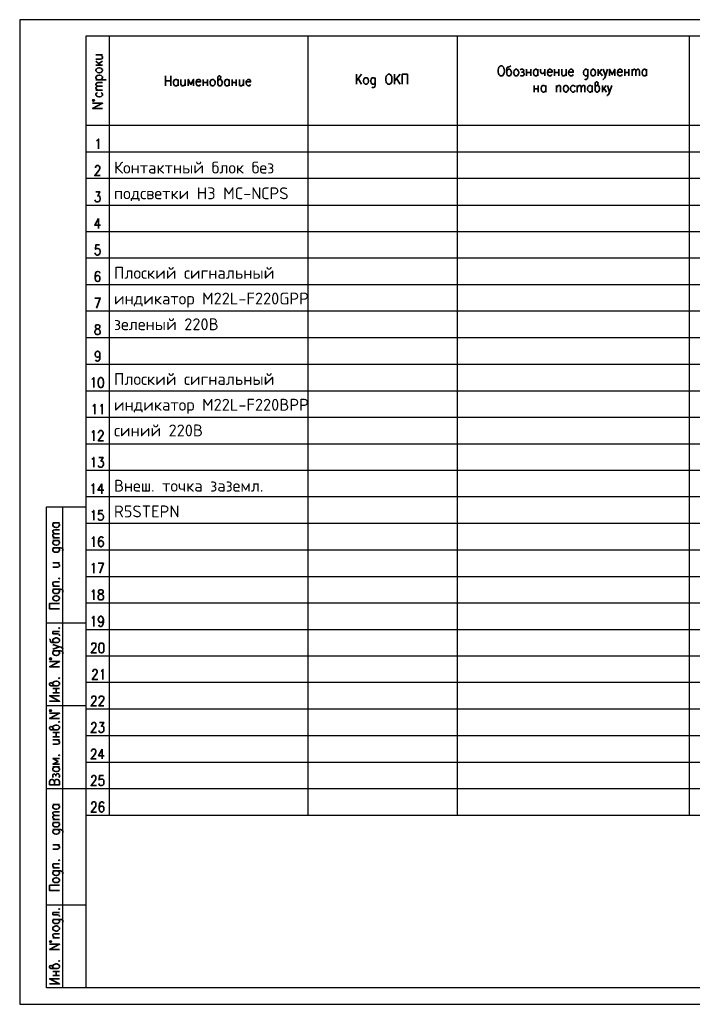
# Model space of a CAD drawing. Header units: millimetres. Extents: x -2 to 2563, y -5 to 295.
# Tile 12 of 13: x 2139 to 2344, y -5 to 295. Entities that reach past the tile are written whole.
import ezdxf

# ---------------------------------------------------------------- set-up
doc = ezdxf.new("R2010")
doc.units = ezdxf.units.MM
doc.layers.add('Cont', color=6, linetype='Continuous')
doc.styles.add('Isocpeur', font='isocpeur.ttf')

msp = doc.modelspace()

# ---------------------------------------------------------------- linework, layer by layer
at = {"color": 7, "linetype": 'Continuous', "lineweight": 25}
for p, q in [((2139.32, 295.21), (2139.32, -4.57)), ((2563.35, 295.21), (2139.32, 295.21)), ((2558.37, 254.84), (2159.5, 254.84)), ((2558.37, 246.81), (2159.5, 246.81)), ((2558.37, 238.68), (2159.5, 238.68)), ((2558.37, 230.64), (2159.5, 230.64)), ((2558.37, 222.6), (2159.5, 222.6)), ((2558.37, 214.48), (2159.5, 214.48)), ((2558.37, 206.44), (2159.5, 206.44)), ((2558.37, 198.31), (2159.5, 198.31)), ((2558.37, 190.27), (2159.5, 190.27)), ((2558.37, 182.15), (2159.5, 182.15)), ((2558.37, 174.11), (2159.5, 174.11)), ((2558.37, 165.98), (2159.5, 165.98)), ((2558.37, 157.94), (2159.5, 157.94)), ((2558.37, 149.91), (2159.5, 149.91)), ((2558.37, 141.78), (2159.5, 141.78)), ((2558.37, 133.74), (2159.5, 133.74)), ((2558.37, 125.62), (2159.5, 125.62)), ((2558.37, 117.58), (2159.5, 117.58)), ((2558.37, 109.45), (2159.5, 109.45)), ((2558.37, 101.41), (2159.5, 101.41)), ((2558.37, 93.37), (2159.5, 93.37)), ((2558.37, 85.25), (2159.5, 85.25)), ((2558.37, 77.21), (2159.5, 77.21)), ((2558.37, 69.08), (2159.5, 69.08)), ((2558.37, 61.04), (2159.5, 61.04)), ((2139.32, -4.57), (2563.35, -4.57))]:
    msp.add_line(p, q, dxfattribs=at)
at = {"color": 7, "linetype": 'Continuous', "lineweight": 35}
for p, q in [((2162.56, 284.47), (2164.57, 284.47)), ((2162.56, 282.54), (2163.96, 281.32)), ((2163.43, 281.84), (2164.57, 282.63)), ((2162.56, 281.32), (2164.57, 281.32)), ((2293.71, 280.1), (2293.71, 278.09)), ((2293.71, 279.14), (2295.02, 279.14)), ((2295.02, 280.1), (2295.02, 278.09)), ((2297.2, 280.1), (2297.2, 278.09)), ((2299.3, 280.1), (2299.3, 278.09)), ((2302.27, 280.1), (2302.27, 278.09)), ((2302.27, 279.14), (2303.58, 279.14)), ((2303.58, 280.1), (2303.58, 278.09)), ((2305.77, 280.1), (2305.77, 278.09)), ((2315.55, 280.1), (2315.55, 278.09)), ((2316.69, 280.1), (2315.55, 278.7)), ((2315.99, 279.22), (2316.86, 278.09)), ((2323.68, 280.1), (2323.68, 278.09)), ((2323.68, 279.14), (2324.9, 279.14)), ((2324.9, 280.1), (2324.9, 278.09)), ((2325.86, 280.1), (2325.86, 278.09)), ((2330.32, 280.1), (2330.32, 278.09)), ((2162.56, 276.95), (2165.62, 276.95)), ((2183.7, 278.09), (2183.7, 275.03)), ((2183.7, 276.6), (2185.36, 276.6)), ((2185.36, 275.03), (2185.36, 278.09)), ((2187.55, 277.04), (2187.55, 275.03)), ((2189.73, 277.04), (2189.73, 275.03)), ((2195.24, 277.04), (2195.24, 275.03)), ((2195.24, 276.08), (2196.55, 276.08)), ((2196.55, 277.04), (2196.55, 275.03)), ((2203.1, 277.04), (2203.1, 275.03)), ((2204.06, 277.04), (2204.06, 275.03)), ((2204.06, 276.08), (2205.28, 276.08)), ((2205.28, 277.04), (2205.28, 275.03)), ((2207.47, 277.04), (2207.47, 275.03)), ((2243.47, 278.61), (2241.89, 276.6)), ((2241.89, 278.61), (2241.89, 275.55)), ((2243.47, 275.55), (2242.42, 277.3)), ((2255.18, 278.61), (2253.52, 276.6)), ((2253.52, 278.61), (2253.52, 275.55)), ((2255.18, 275.55), (2254.13, 277.3)), ((2162.56, 273.72), (2164.57, 273.72)), ((2296.07, 275.2), (2296.07, 273.19)), ((2296.07, 274.15), (2297.29, 274.15)), ((2297.29, 275.2), (2297.29, 273.19)), ((2299.56, 275.2), (2299.56, 273.19)), ((2302.88, 275.2), (2302.88, 273.19)), ((2309.17, 275.2), (2309.17, 273.19)), ((2313.72, 275.2), (2313.72, 273.19)), ((2316.86, 275.2), (2316.86, 273.19)), ((2318, 275.2), (2316.86, 273.72)), ((2317.3, 274.33), (2318.09, 273.19)), ((2163.34, 234.66), (2163.34, 231.6)), ((2164.31, 153.93), (2164.31, 150.87)), ((2149.45, 142.04), (2151.46, 142.04)), ((2149.45, 137.5), (2151.46, 137.5)), ((2149.45, 136.63), (2151.46, 136.63)), ((2149.45, 129.81), (2151.46, 129.81)), ((2149.45, 122.73), (2151.46, 122.73)), ((2149.45, 108.93), (2151.46, 108.93)), ((2149.45, 91.54), (2151.46, 91.54)), ((2149.45, 90.23), (2151.46, 90.23)), ((2150.41, 90.23), (2150.41, 91.54)), ((2149.45, 78.17), (2151.46, 78.17)), ((2150.41, 76.86), (2150.41, 78.17)), ((2149.45, 76.86), (2151.46, 76.86)), ((2149.45, 75.99), (2151.46, 75.99)), ((2164.48, 73.1), (2164.48, 70.13)), ((2149.45, 67.69), (2151.46, 67.69)), ((2149.45, 56.24), (2151.46, 56.24)), ((2149.45, 51.7), (2151.46, 51.7)), ((2149.45, 50.82), (2151.46, 50.82)), ((2149.45, 44.01), (2151.46, 44.01)), ((2149.45, 36.93), (2151.46, 36.93)), ((2149.45, 23.39), (2151.46, 23.39)), ((2149.45, 15.7), (2151.46, 15.7)), ((2149.45, 5.39), (2151.46, 5.39)), ((2149.45, 4.16), (2151.46, 4.16)), ((2150.41, 4.16), (2150.41, 5.39))]:
    msp.add_line(p, q, dxfattribs=at)
for points in [[(2162.56, 283.24), (2163.96, 283.24), (2164.39, 283.33), (2164.57, 283.59), (2164.57, 283.94), (2164.39, 284.12), (2163.96, 284.47)], [(2288.9, 281.15), (2288.64, 280.97), (2288.12, 280.8), (2287.85, 280.71), (2287.77, 280.36), (2287.77, 278.7), (2287.85, 278.35), (2287.94, 278.26), (2288.2, 278.09), (2288.55, 278.09), (2288.82, 278.26), (2288.99, 278.52), (2289.17, 278.96), (2289.17, 279.22), (2288.99, 279.66), (2288.9, 279.83), (2288.82, 279.92), (2288.55, 280.1), (2288.2, 280.1), (2287.94, 279.92), (2287.77, 279.66)], [(2291.79, 279.92), (2292.14, 280.1), (2292.49, 280.1), (2292.84, 279.92), (2292.92, 279.66), (2292.84, 279.4), (2292.57, 279.22), (2292.22, 279.22)], [(2292.57, 279.22), (2292.84, 279.14), (2292.92, 278.96), (2293.1, 278.7), (2292.92, 278.35), (2292.84, 278.26), (2292.57, 278.09), (2292.14, 278.09), (2291.79, 278.26)], [(2297.2, 278.52), (2296.94, 278.26), (2296.77, 278.09), (2296.42, 278.09), (2296.16, 278.26), (2296.07, 278.35), (2295.98, 278.52), (2295.81, 278.96), (2295.81, 279.22), (2295.98, 279.66), (2296.16, 279.92), (2296.42, 280.1), (2296.77, 280.1), (2296.94, 279.92), (2297.2, 279.66)], [(2297.99, 280.1), (2297.99, 279.4), (2298.17, 278.96), (2298.34, 278.79), (2298.69, 278.79), (2298.95, 278.96), (2299.3, 279.4)], [(2300.09, 279.22), (2301.49, 279.22), (2301.49, 279.57), (2301.4, 279.83), (2301.22, 279.92), (2301.05, 280.1), (2300.7, 280.1), (2300.44, 279.92), (2300.17, 279.66), (2300.09, 279.22), (2300.09, 278.96), (2300.17, 278.52), (2300.44, 278.26), (2300.7, 278.09), (2301.05, 278.09), (2301.22, 278.26), (2301.49, 278.52)], [(2304.46, 280.1), (2304.46, 278.7), (2304.63, 278.26), (2304.81, 278.09), (2305.16, 278.09), (2305.42, 278.26), (2305.77, 278.7)], [(2306.55, 279.22), (2307.95, 279.22), (2307.95, 279.57), (2307.86, 279.83), (2307.69, 279.92), (2307.51, 280.1), (2307.16, 280.1), (2306.9, 279.92), (2306.64, 279.66), (2306.55, 279.22), (2306.55, 278.96), (2306.64, 278.52), (2306.9, 278.26), (2307.16, 278.09), (2307.51, 278.09), (2307.69, 278.26), (2307.95, 278.52)], [(2312.41, 279.66), (2312.32, 279.83), (2312.23, 279.92), (2311.97, 280.1), (2311.62, 280.1), (2311.45, 279.92), (2311.18, 279.66), (2311.1, 279.22), (2311.1, 278.96), (2311.18, 278.52), (2311.45, 278.26), (2311.62, 278.09), (2311.97, 278.09), (2312.23, 278.26), (2312.41, 278.52)], [(2312.41, 280.1), (2312.41, 277.82), (2312.32, 277.39), (2312.23, 277.21), (2311.97, 277.04), (2311.62, 277.04), (2311.45, 277.21)], [(2317.04, 280.1), (2317.74, 278.09), (2318.44, 280.1)], [(2320.62, 278.09), (2320.62, 280.1), (2319.83, 278.52), (2319.05, 280.1), (2319.05, 278.09)], [(2321.41, 279.22), (2322.81, 279.22), (2322.81, 279.57), (2322.72, 279.83), (2322.63, 279.92), (2322.37, 280.1), (2322.02, 280.1), (2321.76, 279.92), (2321.58, 279.66), (2321.41, 279.22), (2321.41, 278.96), (2321.58, 278.52), (2321.76, 278.26), (2322.02, 278.09), (2322.37, 278.09), (2322.63, 278.26), (2322.81, 278.52)], [(2325.86, 279.57), (2326.21, 279.92), (2326.39, 280.1), (2326.65, 280.1), (2326.91, 279.92), (2327, 279.57), (2327, 278.09)], [(2327, 279.57), (2327.35, 279.92), (2327.52, 280.1), (2327.79, 280.1), (2328.05, 279.92), (2328.14, 279.57), (2328.14, 278.09)], [(2330.32, 278.52), (2330.06, 278.26), (2329.88, 278.09), (2329.53, 278.09), (2329.27, 278.26), (2329.18, 278.35), (2329.1, 278.52), (2328.92, 278.96), (2328.92, 279.22), (2329.1, 279.66), (2329.27, 279.92), (2329.53, 280.1), (2329.88, 280.1), (2330.06, 279.92), (2330.32, 279.66)], [(2162.99, 276.95), (2162.73, 277.21), (2162.56, 277.48), (2162.56, 277.82), (2162.73, 278), (2162.99, 278.26), (2163.43, 278.35), (2163.69, 278.35), (2164.13, 278.26), (2164.39, 278), (2164.57, 277.82), (2164.57, 277.48), (2164.39, 277.21), (2164.13, 276.95)], [(2163.17, 274.94), (2162.73, 275.2), (2162.56, 275.47), (2162.56, 275.73), (2162.73, 275.9), (2163.17, 276.08), (2164.57, 276.08)], [(2187.55, 275.47), (2187.28, 275.2), (2187.11, 275.03), (2186.76, 275.03), (2186.5, 275.2), (2186.41, 275.38), (2186.24, 275.47), (2186.15, 275.9), (2186.15, 276.25), (2186.24, 276.6), (2186.5, 276.95), (2186.76, 277.04), (2187.11, 277.04), (2187.28, 276.95), (2187.55, 276.6)], [(2188.42, 277.04), (2188.42, 275.64), (2188.6, 275.2), (2188.77, 275.03), (2189.12, 275.03), (2189.38, 275.2), (2189.73, 275.64)], [(2192.27, 275.03), (2192.27, 277.04), (2191.48, 275.47), (2190.69, 277.04), (2190.69, 275.03)], [(2193.05, 276.25), (2194.45, 276.25), (2194.45, 276.51), (2194.36, 276.78), (2194.19, 276.95), (2194.01, 277.04), (2193.66, 277.04), (2193.4, 276.95), (2193.23, 276.6), (2193.05, 276.25), (2193.05, 275.9), (2193.23, 275.47), (2193.4, 275.2), (2193.66, 275.03), (2194.01, 275.03), (2194.19, 275.2), (2194.45, 275.47)], [(2199.69, 276.6), (2199.87, 276.95), (2200.13, 277.04), (2200.48, 277.39), (2200.57, 277.65), (2200.48, 277.91), (2200.3, 278.09), (2199.95, 278.09), (2199.78, 277.91), (2199.69, 277.82), (2199.69, 275.64), (2199.78, 275.38), (2199.87, 275.2), (2200.13, 275.03), (2200.48, 275.03), (2200.65, 275.2), (2200.92, 275.47), (2201, 275.9), (2201, 276.25), (2200.92, 276.6), (2200.65, 276.95), (2200.48, 277.04), (2200.13, 277.04)], [(2203.1, 275.47), (2202.93, 275.2), (2202.66, 275.03), (2202.31, 275.03), (2202.05, 275.2), (2201.96, 275.38), (2201.88, 275.47), (2201.7, 275.9), (2201.7, 276.25), (2201.88, 276.6), (2202.05, 276.95), (2202.31, 277.04), (2202.66, 277.04), (2202.93, 276.95), (2203.1, 276.6)], [(2206.25, 277.04), (2206.25, 275.64), (2206.33, 275.2), (2206.6, 275.03), (2206.94, 275.03), (2207.12, 275.2), (2207.47, 275.64)], [(2208.34, 276.25), (2209.65, 276.25), (2209.65, 276.51), (2209.57, 276.78), (2209.48, 276.95), (2209.22, 277.04), (2208.87, 277.04), (2208.69, 276.95), (2208.43, 276.6), (2208.34, 276.25), (2208.34, 275.9), (2208.43, 275.47), (2208.69, 275.2), (2208.87, 275.03), (2209.22, 275.03), (2209.48, 275.2), (2209.65, 275.47)], [(2247.66, 277.13), (2247.49, 277.3), (2247.4, 277.48), (2247.14, 277.56), (2246.79, 277.56), (2246.61, 277.48), (2246.35, 277.13), (2246.26, 276.69), (2246.26, 276.43), (2246.35, 275.99), (2246.61, 275.73), (2246.79, 275.55), (2247.14, 275.55), (2247.4, 275.73), (2247.66, 275.99)], [(2247.66, 277.56), (2247.66, 275.29), (2247.49, 274.85), (2247.4, 274.68), (2247.14, 274.59), (2246.79, 274.59), (2246.61, 274.68)], [(2255.88, 275.55), (2255.88, 278.61), (2257.45, 278.61), (2257.45, 275.55)], [(2314.68, 274.77), (2314.85, 275.03), (2315.12, 275.2), (2315.47, 275.47), (2315.55, 275.82), (2315.47, 276.08), (2315.29, 276.25), (2314.94, 276.25), (2314.77, 276.08), (2314.68, 275.9), (2314.68, 273.72), (2314.77, 273.46), (2314.85, 273.37), (2315.12, 273.19), (2315.47, 273.19), (2315.64, 273.37), (2315.9, 273.63), (2315.99, 274.07), (2315.99, 274.33), (2315.9, 274.77), (2315.64, 275.03), (2315.47, 275.2), (2315.12, 275.2)], [(2317.74, 278.09), (2317.56, 277.48), (2317.3, 277.21), (2317.04, 277.04), (2316.95, 277.04)], [(2163.17, 273.72), (2162.73, 274.07), (2162.56, 274.33), (2162.56, 274.59), (2162.73, 274.77), (2163.17, 274.94), (2164.57, 274.94)], [(2162.99, 273.02), (2162.73, 272.84), (2162.56, 272.58), (2162.56, 272.23), (2162.73, 272.06), (2162.99, 271.8), (2163.43, 271.71), (2163.69, 271.71), (2164.13, 271.8), (2164.39, 272.06), (2164.57, 272.23), (2164.57, 272.58), (2164.39, 272.84), (2164.13, 273.02)], [(2299.56, 273.63), (2299.3, 273.37), (2299.04, 273.19), (2298.69, 273.19), (2298.51, 273.37), (2298.34, 273.46), (2298.25, 273.63), (2298.17, 274.07), (2298.17, 274.33), (2298.25, 274.77), (2298.51, 275.03), (2298.69, 275.2), (2299.04, 275.2), (2299.3, 275.03), (2299.56, 274.77)], [(2302.88, 274.59), (2303.23, 275.03), (2303.41, 275.2), (2303.76, 275.2), (2304.02, 275.03), (2304.11, 274.77), (2304.11, 273.19)], [(2308.56, 274.77), (2308.3, 275.03), (2308.04, 275.2), (2307.69, 275.2), (2307.51, 275.03), (2307.25, 274.77), (2307.16, 274.33), (2307.16, 274.07), (2307.25, 273.63), (2307.51, 273.37), (2307.69, 273.19), (2308.04, 273.19), (2308.3, 273.37), (2308.56, 273.63)], [(2309.17, 274.59), (2309.52, 275.03), (2309.79, 275.2), (2310.05, 275.2), (2310.22, 275.03), (2310.4, 274.59), (2310.4, 273.19)], [(2310.4, 274.59), (2310.75, 275.03), (2310.92, 275.2), (2311.18, 275.2), (2311.45, 275.03), (2311.53, 274.59), (2311.53, 273.19)], [(2313.72, 273.63), (2313.46, 273.37), (2313.28, 273.19), (2312.93, 273.19), (2312.67, 273.37), (2312.58, 273.46), (2312.41, 273.63), (2312.32, 274.07), (2312.32, 274.33), (2312.41, 274.77), (2312.67, 275.03), (2312.93, 275.2), (2313.28, 275.2), (2313.46, 275.03), (2313.72, 274.77)], [(2319.05, 273.19), (2318.79, 272.58), (2318.52, 272.32), (2318.35, 272.15), (2318.17, 272.15)], [(2318.35, 275.2), (2319.05, 273.19), (2319.75, 275.2)], [(2164.57, 268.21), (2161.51, 268.21), (2164.57, 269.79), (2161.51, 269.79)], [(2162.73, 258.34), (2162.99, 258.51), (2163.34, 258.86), (2163.34, 255.89)], [(2162.38, 250.13), (2162.38, 250.21), (2162.47, 250.56), (2162.56, 250.65), (2162.82, 250.83), (2163.26, 250.83), (2163.52, 250.65), (2163.61, 250.56), (2163.78, 250.21), (2163.78, 249.95), (2163.61, 249.69), (2163.43, 249.25), (2162.21, 247.77), (2163.87, 247.77)], [(2162.47, 242.79), (2163.78, 242.79), (2163.08, 241.56), (2163.43, 241.56), (2163.61, 241.48), (2163.78, 241.3), (2163.87, 240.86), (2163.87, 240.6), (2163.78, 240.17), (2163.52, 239.9), (2163.17, 239.73), (2162.82, 239.73), (2162.47, 239.9), (2162.38, 239.99), (2162.21, 240.34)], [(2163.34, 234.66), (2162.21, 232.65), (2163.96, 232.65)], [(2163.61, 226.62), (2162.47, 226.62), (2162.38, 225.31), (2162.47, 225.49), (2162.82, 225.57), (2163.17, 225.57), (2163.52, 225.49), (2163.78, 225.14), (2163.87, 224.7), (2163.87, 224.44), (2163.78, 224), (2163.52, 223.74), (2163.17, 223.56), (2162.82, 223.56), (2162.47, 223.74), (2162.38, 223.83), (2162.21, 224.18)], [(2163.69, 218.06), (2163.61, 218.41), (2163.26, 218.5), (2162.99, 218.5), (2162.64, 218.41), (2162.38, 217.97), (2162.3, 217.19), (2162.3, 216.49), (2162.38, 215.96), (2162.64, 215.61), (2162.99, 215.53), (2163.08, 215.53), (2163.43, 215.61), (2163.69, 215.96), (2163.78, 216.4), (2163.78, 216.49), (2163.69, 216.92), (2163.43, 217.19), (2163.08, 217.36), (2162.99, 217.36), (2162.64, 217.19), (2162.38, 216.92), (2162.3, 216.49)], [(2162.73, 207.4), (2163.87, 210.46), (2162.21, 210.46)], [(2163.78, 193.24), (2163.69, 192.81), (2163.43, 192.55), (2163.08, 192.46), (2162.99, 192.46), (2162.64, 192.55), (2162.38, 192.81), (2162.3, 193.24), (2162.3, 193.42), (2162.38, 193.86), (2162.64, 194.12), (2162.99, 194.29), (2163.08, 194.29), (2163.43, 194.12), (2163.69, 193.86), (2163.78, 193.24), (2163.78, 192.55), (2163.69, 191.85), (2163.43, 191.41), (2163.08, 191.24), (2162.91, 191.24), (2162.56, 191.41), (2162.38, 191.67)], [(2161.25, 185.64), (2161.51, 185.82), (2161.86, 186.25), (2161.86, 183.2)], [(2161.6, 177.6), (2161.86, 177.69), (2162.21, 178.13), (2162.21, 175.07)], [(2163.96, 177.6), (2164.13, 177.69), (2164.48, 178.13), (2164.48, 175.07)], [(2161.25, 169.48), (2161.51, 169.65), (2161.86, 170.09), (2161.86, 167.03)], [(2163.34, 169.3), (2163.34, 169.48), (2163.43, 169.74), (2163.61, 169.92), (2163.78, 170.09), (2164.31, 170.09), (2164.48, 169.92), (2164.65, 169.74), (2164.74, 169.48), (2164.74, 169.22), (2164.65, 168.87), (2164.39, 168.52), (2163.26, 167.03), (2164.83, 167.03)], [(2161.25, 161.44), (2161.51, 161.53), (2161.86, 161.96), (2161.86, 158.99)], [(2163.43, 161.96), (2164.74, 161.96), (2164.04, 160.83), (2164.39, 160.83), (2164.65, 160.65), (2164.74, 160.57), (2164.83, 160.13), (2164.83, 159.78), (2164.74, 159.43), (2164.48, 159.08), (2164.13, 158.99), (2163.78, 158.99), (2163.43, 159.08), (2163.34, 159.26), (2163.26, 159.52)], [(2161.25, 153.31), (2161.42, 153.49), (2161.77, 153.93), (2161.77, 150.87)], [(2164.31, 153.93), (2163.17, 151.92), (2164.92, 151.92)], [(2161.25, 145.28), (2161.51, 145.36), (2161.86, 145.8), (2161.86, 142.83)], [(2164.65, 145.8), (2163.43, 145.8), (2163.34, 144.58), (2163.43, 144.66), (2163.78, 144.84), (2164.13, 144.84), (2164.48, 144.66), (2164.74, 144.4), (2164.83, 143.96), (2164.83, 143.7), (2164.74, 143.27), (2164.48, 142.92), (2164.13, 142.83), (2163.78, 142.83), (2163.43, 142.92), (2163.34, 143.09), (2163.26, 143.35)], [(2151.02, 142.04), (2151.29, 141.78), (2151.46, 141.61), (2151.46, 141.26), (2151.29, 140.99), (2151.2, 140.91), (2151.02, 140.73), (2150.59, 140.64), (2150.32, 140.64), (2149.89, 140.73), (2149.54, 140.99), (2149.45, 141.26), (2149.45, 141.61), (2149.54, 141.78), (2149.89, 142.04)], [(2149.98, 138.72), (2149.54, 139.07), (2149.45, 139.25), (2149.45, 139.51), (2149.54, 139.77), (2149.98, 139.86), (2151.46, 139.86)], [(2149.98, 137.5), (2149.54, 137.85), (2149.45, 138.11), (2149.45, 138.37), (2149.54, 138.55), (2149.98, 138.72), (2151.46, 138.72)], [(2151.02, 136.63), (2151.29, 136.36), (2151.46, 136.19), (2151.46, 135.84), (2151.29, 135.58), (2151.2, 135.49), (2151.02, 135.31), (2150.59, 135.23), (2150.32, 135.23), (2149.89, 135.31), (2149.54, 135.58), (2149.45, 135.84), (2149.45, 136.19), (2149.54, 136.36), (2149.89, 136.63)], [(2161.25, 137.15), (2161.51, 137.32), (2161.86, 137.76), (2161.86, 134.7)], [(2164.74, 137.32), (2164.65, 137.59), (2164.31, 137.76), (2164.04, 137.76), (2163.69, 137.59), (2163.43, 137.15), (2163.34, 136.45), (2163.34, 135.75), (2163.43, 135.14), (2163.69, 134.88), (2164.04, 134.7), (2164.13, 134.7), (2164.48, 134.88), (2164.74, 135.14), (2164.83, 135.58), (2164.83, 135.75), (2164.74, 136.19), (2164.48, 136.45), (2164.13, 136.63), (2164.04, 136.63), (2163.69, 136.45), (2163.43, 136.19), (2163.34, 135.75)], [(2149.89, 134.44), (2149.71, 134.27), (2149.54, 134.18), (2149.45, 134), (2149.45, 133.65), (2149.54, 133.39), (2149.89, 133.13), (2150.32, 133.04), (2150.59, 133.04), (2151.02, 133.13), (2151.29, 133.39), (2151.46, 133.65), (2151.46, 134), (2151.29, 134.18), (2151.02, 134.44)], [(2149.45, 134.44), (2151.72, 134.44), (2152.16, 134.27), (2152.33, 134.18), (2152.42, 134), (2152.42, 133.65), (2152.33, 133.39)], [(2149.45, 128.5), (2150.85, 128.5), (2151.29, 128.67), (2151.46, 128.85), (2151.46, 129.2), (2151.29, 129.46), (2150.85, 129.81)], [(2161.25, 129.11), (2161.51, 129.29), (2161.86, 129.72), (2161.86, 126.66)], [(2163.69, 126.66), (2164.83, 129.72), (2163.26, 129.72)], [(2149.98, 122.73), (2149.54, 123.08), (2149.45, 123.34), (2149.45, 123.69), (2149.54, 123.96), (2149.89, 124.04), (2151.46, 124.04)], [(2149.89, 121.86), (2149.71, 121.77), (2149.54, 121.6), (2149.45, 121.42), (2149.45, 121.07), (2149.54, 120.81), (2149.89, 120.55), (2150.32, 120.46), (2150.59, 120.46), (2151.02, 120.55), (2151.29, 120.81), (2151.46, 121.07), (2151.46, 121.42), (2151.29, 121.6), (2151.02, 121.86)], [(2149.45, 121.86), (2151.72, 121.86), (2152.16, 121.77), (2152.33, 121.6), (2152.42, 121.42), (2152.42, 121.07), (2152.33, 120.81)], [(2161.25, 120.98), (2161.51, 121.16), (2161.86, 121.6), (2161.86, 118.54)], [(2151.46, 115.83), (2148.4, 115.83), (2148.4, 117.49), (2151.46, 117.49)], [(2161.33, 112.95), (2161.6, 113.12), (2161.95, 113.56), (2161.95, 110.5)], [(2164.83, 112.51), (2164.65, 112.07), (2164.48, 111.81), (2164.13, 111.64), (2163.96, 111.64), (2163.61, 111.81), (2163.43, 112.07), (2163.26, 112.51), (2163.26, 112.68), (2163.43, 113.12), (2163.61, 113.38), (2163.96, 113.56), (2164.13, 113.56), (2164.48, 113.38), (2164.65, 113.12), (2164.83, 112.51), (2164.83, 111.81), (2164.65, 111.11), (2164.48, 110.67), (2164.13, 110.5), (2163.87, 110.5), (2163.52, 110.67), (2163.43, 110.94)], [(2149.45, 108.93), (2149.45, 108.23), (2150.85, 108.23), (2151.29, 108.14), (2151.46, 107.88), (2151.46, 107.62)], [(2148.4, 106.74), (2148.58, 106.48), (2148.66, 105.96), (2148.84, 105.69), (2149.1, 105.61), (2150.85, 105.61), (2151.2, 105.69), (2151.29, 105.78), (2151.46, 106.04), (2151.46, 106.39), (2151.29, 106.66), (2151.02, 106.83), (2150.59, 107), (2150.32, 107), (2149.89, 106.83), (2149.71, 106.74), (2149.54, 106.66), (2149.45, 106.39), (2149.45, 106.04), (2149.54, 105.78), (2149.89, 105.61)], [(2149.45, 103.6), (2151.46, 104.3), (2149.45, 105)], [(2161.25, 104.73), (2161.25, 104.91), (2161.33, 105.17), (2161.42, 105.34), (2161.68, 105.43), (2162.12, 105.43), (2162.38, 105.34), (2162.47, 105.17), (2162.56, 104.91), (2162.56, 104.56), (2162.47, 104.3), (2162.21, 103.86), (2161.07, 102.46), (2162.73, 102.46)], [(2149.89, 103.07), (2149.71, 102.9), (2149.54, 102.81), (2149.45, 102.55), (2149.45, 102.2), (2149.54, 102.02), (2149.89, 101.76), (2150.32, 101.67), (2150.59, 101.67), (2151.02, 101.76), (2151.29, 102.02), (2151.46, 102.2), (2151.46, 102.55), (2151.29, 102.81), (2151.02, 103.07)], [(2149.45, 103.07), (2151.72, 103.07), (2152.16, 102.9), (2152.33, 102.81), (2152.42, 102.55), (2152.42, 102.2), (2152.33, 102.02)], [(2151.46, 104.3), (2151.99, 104.12), (2152.33, 103.86), (2152.42, 103.6), (2152.42, 103.51)], [(2151.46, 98.18), (2148.4, 98.18), (2151.46, 99.84), (2148.4, 99.84)], [(2161.6, 96.69), (2161.6, 96.78), (2161.68, 97.04), (2161.77, 97.22), (2162.03, 97.39), (2162.47, 97.39), (2162.73, 97.22), (2162.82, 97.04), (2162.91, 96.78), (2162.91, 96.52), (2162.82, 96.26), (2162.56, 95.82), (2161.42, 94.34), (2163.08, 94.34)], [(2164.13, 96.78), (2164.31, 96.96), (2164.65, 97.39), (2164.65, 94.34)], [(2149.89, 92.41), (2149.54, 92.68), (2149.45, 92.85), (2149.1, 93.2), (2148.84, 93.37), (2148.58, 93.2), (2148.4, 93.11), (2148.4, 92.76), (2148.58, 92.5), (2148.66, 92.41), (2150.85, 92.41), (2151.2, 92.5), (2151.29, 92.68), (2151.46, 92.85), (2151.46, 93.2), (2151.29, 93.46), (2151.02, 93.72), (2150.59, 93.81), (2150.32, 93.81), (2149.89, 93.72), (2149.54, 93.46), (2149.45, 93.2), (2149.45, 92.85)], [(2148.4, 87.69), (2151.46, 87.69), (2148.4, 89.35), (2151.46, 89.35)], [(2161.25, 88.57), (2161.25, 88.74), (2161.33, 89.01), (2161.42, 89.18), (2161.68, 89.27), (2162.12, 89.27), (2162.38, 89.18), (2162.47, 89.01), (2162.56, 88.74), (2162.56, 88.39), (2162.47, 88.13), (2162.21, 87.69), (2161.07, 86.3), (2162.73, 86.3)], [(2163.52, 88.57), (2163.52, 88.74), (2163.61, 89.01), (2163.78, 89.18), (2163.96, 89.27), (2164.48, 89.27), (2164.65, 89.18), (2164.83, 89.01), (2164.92, 88.74), (2164.92, 88.39), (2164.83, 88.13), (2164.57, 87.69), (2163.43, 86.3), (2165, 86.3)], [(2151.46, 82.45), (2148.4, 82.45), (2151.46, 84.02), (2148.4, 84.02)], [(2161.25, 80.53), (2161.25, 80.62), (2161.33, 80.97), (2161.42, 81.05), (2161.68, 81.23), (2162.12, 81.23), (2162.38, 81.05), (2162.47, 80.97), (2162.56, 80.62), (2162.56, 80.36), (2162.47, 80.09), (2162.21, 79.66), (2161.07, 78.17), (2162.73, 78.17)], [(2163.61, 81.23), (2164.92, 81.23), (2164.22, 80.09), (2164.57, 80.09), (2164.83, 79.92), (2164.92, 79.74), (2165, 79.31), (2165, 79.04), (2164.92, 78.61), (2164.65, 78.35), (2164.31, 78.17), (2163.96, 78.17), (2163.61, 78.35), (2163.52, 78.52), (2163.43, 78.78)], [(2149.89, 79.04), (2149.54, 79.31), (2149.45, 79.57), (2149.1, 79.92), (2148.84, 80.01), (2148.58, 79.92), (2148.4, 79.74), (2148.4, 79.39), (2148.58, 79.22), (2148.66, 79.04), (2150.85, 79.04), (2151.2, 79.22), (2151.29, 79.31), (2151.46, 79.57), (2151.46, 79.92), (2151.29, 80.09), (2151.02, 80.36), (2150.59, 80.44), (2150.32, 80.44), (2149.89, 80.36), (2149.54, 80.09), (2149.45, 79.92), (2149.45, 79.57)], [(2149.45, 74.68), (2150.85, 74.68), (2151.29, 74.76), (2151.46, 75.03), (2151.46, 75.37), (2151.29, 75.64), (2150.85, 75.99)], [(2161.16, 72.4), (2161.16, 72.58), (2161.25, 72.84), (2161.42, 73.02), (2161.6, 73.1), (2162.12, 73.1), (2162.3, 73.02), (2162.38, 72.84), (2162.56, 72.58), (2162.56, 72.32), (2162.38, 71.97), (2162.21, 71.53), (2161.07, 70.13), (2162.64, 70.13)], [(2164.48, 73.1), (2163.34, 71.09), (2165.09, 71.09)], [(2164.48, 73.1), (2163.34, 71.09), (2165.09, 71.09)], [(2151.46, 70.22), (2149.45, 70.22), (2151.02, 69.35), (2149.45, 68.56), (2151.46, 68.56)], [(2151.02, 67.69), (2151.29, 67.42), (2151.46, 67.16), (2151.46, 66.81), (2151.29, 66.64), (2151.2, 66.46), (2151.02, 66.37), (2150.59, 66.29), (2150.32, 66.29), (2149.89, 66.37), (2149.54, 66.64), (2149.45, 66.81), (2149.45, 67.16), (2149.54, 67.42), (2149.89, 67.69)], [(2148.4, 63.23), (2148.4, 62.27), (2151.46, 62.27), (2151.46, 63.23), (2151.29, 63.58), (2151.2, 63.75), (2150.85, 63.84), (2150.41, 63.84), (2150.15, 63.75), (2149.98, 63.58), (2149.89, 63.23), (2149.89, 62.27)], [(2148.4, 63.23), (2148.58, 63.58), (2148.66, 63.75), (2149.01, 63.84), (2149.28, 63.84), (2149.54, 63.75), (2149.71, 63.58), (2149.89, 63.23)], [(2149.54, 64.45), (2149.45, 64.8), (2149.45, 65.15), (2149.54, 65.41), (2149.89, 65.59), (2150.15, 65.41), (2150.32, 65.24), (2150.32, 64.89)], [(2150.32, 65.24), (2150.41, 65.41), (2150.59, 65.59), (2150.85, 65.68), (2151.2, 65.59), (2151.29, 65.41), (2151.46, 65.24), (2151.46, 64.8), (2151.29, 64.45)], [(2161.25, 64.37), (2161.25, 64.45), (2161.33, 64.8), (2161.42, 64.89), (2161.68, 65.06), (2162.12, 65.06), (2162.38, 64.89), (2162.47, 64.8), (2162.56, 64.45), (2162.56, 64.19), (2162.47, 63.93), (2162.21, 63.49), (2161.07, 62.01), (2162.73, 62.01)], [(2164.83, 65.06), (2163.61, 65.06), (2163.52, 63.75), (2163.61, 63.93), (2163.96, 64.02), (2164.31, 64.02), (2164.65, 63.93), (2164.92, 63.67), (2165, 63.23), (2165, 62.88), (2164.92, 62.44), (2164.65, 62.18), (2164.31, 62.01), (2163.96, 62.01), (2163.61, 62.18), (2163.52, 62.36), (2163.43, 62.62)], [(2161.25, 56.24), (2161.25, 56.41), (2161.33, 56.68), (2161.42, 56.85), (2161.68, 57.03), (2162.12, 57.03), (2162.38, 56.85), (2162.47, 56.68), (2162.56, 56.41), (2162.56, 56.15), (2162.47, 55.8), (2162.21, 55.37), (2161.07, 53.97), (2162.73, 53.97)], [(2164.92, 56.59), (2164.83, 56.85), (2164.48, 57.03), (2164.22, 57.03), (2163.87, 56.85), (2163.61, 56.41), (2163.52, 55.71), (2163.52, 54.93), (2163.61, 54.4), (2163.87, 54.14), (2164.22, 53.97), (2164.31, 53.97), (2164.65, 54.14), (2164.92, 54.4), (2165, 54.84), (2165, 54.93), (2164.92, 55.37), (2164.65, 55.71), (2164.31, 55.8), (2164.22, 55.8), (2163.87, 55.71), (2163.61, 55.37), (2163.52, 54.93)], [(2151.02, 56.24), (2151.29, 55.98), (2151.46, 55.8), (2151.46, 55.45), (2151.29, 55.19), (2151.2, 55.1), (2151.02, 54.93), (2150.59, 54.84), (2150.32, 54.84), (2149.89, 54.93), (2149.54, 55.19), (2149.45, 55.45), (2149.45, 55.8), (2149.54, 55.98), (2149.89, 56.24)], [(2149.98, 52.92), (2149.54, 53.27), (2149.45, 53.44), (2149.45, 53.71), (2149.54, 53.88), (2149.98, 54.05), (2151.46, 54.05)], [(2149.98, 51.7), (2149.54, 52.05), (2149.45, 52.31), (2149.45, 52.57), (2149.54, 52.74), (2149.98, 52.92), (2151.46, 52.92)], [(2151.02, 50.82), (2151.29, 50.56), (2151.46, 50.39), (2151.46, 50.04), (2151.29, 49.77), (2151.2, 49.69), (2151.02, 49.51), (2150.59, 49.42), (2150.32, 49.42), (2149.89, 49.51), (2149.54, 49.77), (2149.45, 50.04), (2149.45, 50.39), (2149.54, 50.56), (2149.89, 50.82)], [(2149.89, 48.64), (2149.71, 48.46), (2149.54, 48.38), (2149.45, 48.11), (2149.45, 47.76), (2149.54, 47.59), (2149.89, 47.33), (2150.32, 47.24), (2150.59, 47.24), (2151.02, 47.33), (2151.29, 47.59), (2151.46, 47.76), (2151.46, 48.11), (2151.29, 48.38), (2151.02, 48.64)], [(2149.45, 48.64), (2151.72, 48.64), (2152.16, 48.46), (2152.33, 48.38), (2152.42, 48.11), (2152.42, 47.76), (2152.33, 47.59)], [(2149.45, 42.7), (2150.85, 42.7), (2151.29, 42.87), (2151.46, 43.05), (2151.46, 43.39), (2151.29, 43.66), (2150.85, 44.01)], [(2149.98, 36.93), (2149.54, 37.28), (2149.45, 37.54), (2149.45, 37.89), (2149.54, 38.15), (2149.89, 38.24), (2151.46, 38.24)], [(2149.89, 36.06), (2149.71, 35.88), (2149.54, 35.79), (2149.45, 35.53), (2149.45, 35.27), (2149.54, 35.01), (2149.89, 34.74), (2150.32, 34.66), (2150.59, 34.66), (2151.02, 34.74), (2151.29, 35.01), (2151.46, 35.27), (2151.46, 35.53), (2151.29, 35.79), (2151.02, 36.06)], [(2149.45, 36.06), (2151.72, 36.06), (2152.16, 35.88), (2152.33, 35.79), (2152.42, 35.53), (2152.42, 35.27), (2152.33, 35.01)], [(2151.46, 30.03), (2148.4, 30.03), (2148.4, 31.69), (2151.46, 31.69)], [(2149.45, 23.39), (2149.45, 22.69), (2150.85, 22.69), (2151.29, 22.6), (2151.46, 22.34), (2151.46, 22.16)], [(2149.89, 21.29), (2149.71, 21.2), (2149.54, 21.11), (2149.45, 20.85), (2149.45, 20.5), (2149.54, 20.33), (2149.89, 20.07), (2150.32, 19.98), (2150.59, 19.98), (2151.02, 20.07), (2151.29, 20.33), (2151.46, 20.5), (2151.46, 20.85), (2151.29, 21.11), (2151.02, 21.29)], [(2149.45, 21.29), (2151.72, 21.29), (2152.16, 21.2), (2152.33, 21.11), (2152.42, 20.85), (2152.42, 20.5), (2152.33, 20.33)], [(2149.98, 15.7), (2149.54, 16.05), (2149.45, 16.22), (2149.45, 16.57), (2149.54, 16.83), (2149.89, 16.92), (2151.46, 16.92)], [(2151.46, 12.11), (2148.4, 12.11), (2151.46, 13.69), (2148.4, 13.69)], [(2149.89, 6.35), (2149.54, 6.52), (2149.45, 6.78), (2149.1, 7.13), (2148.84, 7.22), (2148.58, 7.13), (2148.4, 7.05), (2148.4, 6.7), (2148.58, 6.43), (2148.66, 6.35), (2150.85, 6.35), (2151.2, 6.43), (2151.29, 6.52), (2151.46, 6.78), (2151.46, 7.13), (2151.29, 7.4), (2151.02, 7.57), (2150.59, 7.75), (2150.32, 7.75), (2149.89, 7.57), (2149.54, 7.4), (2149.45, 7.13), (2149.45, 6.78)], [(2148.4, 1.63), (2151.46, 1.63), (2148.4, 3.2), (2151.46, 3.2)]]:
    msp.add_lwpolyline(points, dxfattribs=at)
for points in [[(2162.56, 279.66), (2162.56, 280.01), (2162.73, 280.18), (2162.99, 280.45), (2163.43, 280.53), (2163.69, 280.53), (2164.13, 280.45), (2164.39, 280.18), (2164.57, 280.01), (2164.57, 279.66), (2164.39, 279.4), (2164.13, 279.14), (2163.69, 279.05), (2163.43, 279.05), (2162.99, 279.14), (2162.73, 279.4)], [(2285.76, 281.15), (2286.28, 281.15), (2286.46, 280.97), (2286.72, 280.71), (2286.81, 280.36), (2286.98, 279.92), (2286.98, 279.22), (2286.81, 278.79), (2286.72, 278.52), (2286.46, 278.26), (2286.28, 278.09), (2285.76, 278.09), (2285.58, 278.26), (2285.32, 278.52), (2285.23, 278.79), (2285.06, 279.22), (2285.06, 279.92), (2285.23, 280.36), (2285.32, 280.71), (2285.58, 280.97)], [(2290.39, 280.1), (2290.74, 280.1), (2291, 279.92), (2291.17, 279.66), (2291.35, 279.22), (2291.35, 278.96), (2291.17, 278.52), (2291, 278.26), (2290.74, 278.09), (2290.39, 278.09), (2290.21, 278.26), (2289.95, 278.52), (2289.86, 278.96), (2289.86, 279.22), (2289.95, 279.66), (2290.21, 279.92)], [(2313.81, 280.1), (2314.15, 280.1), (2314.42, 279.92), (2314.68, 279.66), (2314.77, 279.22), (2314.77, 278.96), (2314.68, 278.52), (2314.42, 278.26), (2314.15, 278.09), (2313.81, 278.09), (2313.63, 278.26), (2313.37, 278.52), (2313.28, 278.96), (2313.28, 279.22), (2313.37, 279.66), (2313.63, 279.92)], [(2197.94, 277.04), (2198.29, 277.04), (2198.47, 276.95), (2198.73, 276.6), (2198.82, 276.25), (2198.82, 275.9), (2198.73, 275.47), (2198.47, 275.2), (2198.29, 275.03), (2197.94, 275.03), (2197.68, 275.2), (2197.42, 275.47), (2197.33, 275.9), (2197.33, 276.25), (2197.42, 276.6), (2197.68, 276.95)], [(2244.6, 277.56), (2244.95, 277.56), (2245.22, 277.48), (2245.48, 277.13), (2245.56, 276.69), (2245.56, 276.43), (2245.48, 275.99), (2245.22, 275.73), (2244.95, 275.55), (2244.6, 275.55), (2244.43, 275.73), (2244.17, 275.99), (2244.08, 276.43), (2244.08, 276.69), (2244.17, 277.13), (2244.43, 277.48)], [(2251.59, 278.61), (2252.03, 278.61), (2252.29, 278.44), (2252.47, 278.17), (2252.64, 277.91), (2252.73, 277.48), (2252.73, 276.69), (2252.64, 276.25), (2252.47, 275.99), (2252.29, 275.73), (2252.03, 275.55), (2251.59, 275.55), (2251.33, 275.73), (2251.07, 275.99), (2250.98, 276.25), (2250.89, 276.69), (2250.89, 277.48), (2250.98, 277.91), (2251.07, 278.17), (2251.33, 278.44)], [(2305.5, 275.2), (2305.85, 275.2), (2306.12, 275.03), (2306.29, 274.77), (2306.47, 274.33), (2306.47, 274.07), (2306.29, 273.63), (2306.12, 273.37), (2305.85, 273.19), (2305.5, 273.19), (2305.33, 273.37), (2305.07, 273.63), (2304.98, 274.07), (2304.98, 274.33), (2305.07, 274.77), (2305.33, 275.03)], [(2161.86, 270.83), (2161.6, 270.83), (2161.51, 270.66), (2161.6, 270.49), (2161.86, 270.4), (2162.03, 270.49), (2162.12, 270.66), (2162.03, 270.83)], [(2162.82, 202.33), (2162.47, 202.24), (2162.38, 201.9), (2162.38, 201.63), (2162.47, 201.37), (2162.73, 201.2), (2163.17, 201.11), (2163.52, 200.93), (2163.78, 200.67), (2163.87, 200.32), (2163.87, 199.89), (2163.78, 199.62), (2163.61, 199.45), (2163.26, 199.36), (2162.82, 199.36), (2162.47, 199.45), (2162.38, 199.62), (2162.21, 199.89), (2162.21, 200.32), (2162.38, 200.67), (2162.56, 200.93), (2162.91, 201.11), (2163.43, 201.2), (2163.61, 201.37), (2163.78, 201.63), (2163.78, 201.9), (2163.61, 202.24), (2163.26, 202.33)], [(2163.96, 186.25), (2163.61, 186.08), (2163.34, 185.64), (2163.26, 184.94), (2163.26, 184.51), (2163.34, 183.72), (2163.61, 183.37), (2163.96, 183.2), (2164.13, 183.2), (2164.48, 183.37), (2164.74, 183.72), (2164.83, 184.51), (2164.83, 184.94), (2164.74, 185.64), (2164.48, 186.08), (2164.13, 186.25)], [(2151.2, 125.09), (2151.29, 125), (2151.46, 125.09), (2151.29, 125.18)], [(2163.78, 121.6), (2163.43, 121.42), (2163.34, 121.16), (2163.34, 120.9), (2163.43, 120.64), (2163.69, 120.46), (2164.13, 120.29), (2164.48, 120.2), (2164.74, 119.85), (2164.83, 119.59), (2164.83, 119.15), (2164.74, 118.89), (2164.65, 118.71), (2164.31, 118.54), (2163.78, 118.54), (2163.43, 118.71), (2163.34, 118.89), (2163.26, 119.15), (2163.26, 119.59), (2163.34, 119.85), (2163.61, 120.2), (2163.96, 120.29), (2164.39, 120.46), (2164.65, 120.64), (2164.74, 120.9), (2164.74, 121.16), (2164.65, 121.42), (2164.31, 121.6)], [(2149.45, 118.89), (2149.45, 119.24), (2149.54, 119.41), (2149.89, 119.67), (2150.32, 119.76), (2150.59, 119.76), (2151.02, 119.67), (2151.29, 119.41), (2151.46, 119.24), (2151.46, 118.89), (2151.29, 118.63), (2151.02, 118.36), (2150.59, 118.28), (2150.32, 118.28), (2149.89, 118.36), (2149.54, 118.63)], [(2151.2, 109.98), (2151.29, 109.89), (2151.46, 109.98), (2151.29, 110.06)], [(2164.13, 105.43), (2163.78, 105.34), (2163.52, 104.91), (2163.43, 104.12), (2163.43, 103.68), (2163.52, 102.99), (2163.78, 102.55), (2164.13, 102.46), (2164.31, 102.46), (2164.65, 102.55), (2164.92, 102.99), (2165, 103.68), (2165, 104.12), (2164.92, 104.91), (2164.65, 105.34), (2164.31, 105.43)], [(2148.66, 100.89), (2148.49, 100.8), (2148.4, 100.63), (2148.49, 100.45), (2148.66, 100.36), (2148.93, 100.45), (2149.01, 100.63), (2148.93, 100.8)], [(2151.2, 94.77), (2151.29, 94.6), (2151.46, 94.77), (2151.29, 94.86)], [(2148.66, 85.07), (2148.49, 84.99), (2148.4, 84.81), (2148.49, 84.64), (2148.66, 84.64), (2148.93, 84.64), (2149.01, 84.81), (2148.93, 84.99)], [(2151.2, 81.4), (2151.29, 81.23), (2151.46, 81.4), (2151.29, 81.49)], [(2151.2, 71.27), (2151.29, 71.09), (2151.46, 71.27), (2151.29, 71.36)], [(2151.2, 39.29), (2151.29, 39.11), (2151.46, 39.29), (2151.29, 39.38)], [(2149.45, 33), (2149.45, 33.35), (2149.54, 33.61), (2149.89, 33.87), (2150.32, 33.96), (2150.59, 33.96), (2151.02, 33.87), (2151.29, 33.61), (2151.46, 33.35), (2151.46, 33), (2151.29, 32.82), (2151.02, 32.56), (2150.59, 32.47), (2150.32, 32.47), (2149.89, 32.56), (2149.54, 32.82)], [(2151.2, 24.43), (2151.29, 24.35), (2151.46, 24.43), (2151.29, 24.52)], [(2149.45, 18.32), (2149.45, 18.67), (2149.54, 18.93), (2149.89, 19.1), (2150.32, 19.28), (2150.59, 19.28), (2151.02, 19.1), (2151.29, 18.93), (2151.46, 18.67), (2151.46, 18.32), (2151.29, 18.06), (2151.02, 17.88), (2150.59, 17.71), (2150.32, 17.71), (2149.89, 17.88), (2149.54, 18.06)], [(2148.66, 14.74), (2148.49, 14.65), (2148.4, 14.47), (2148.49, 14.39), (2148.66, 14.3), (2148.93, 14.39), (2149.01, 14.47), (2148.93, 14.65)], [(2151.2, 8.62), (2151.29, 8.53), (2151.46, 8.62), (2151.29, 8.71)]]:
    msp.add_lwpolyline(points, close=True, dxfattribs=at)
at = {"layer": 'Cont', "color": 7}
for p, q in [((2159.5, 290.23), (2159.5, 0.49)), ((2558.37, 290.23), (2159.5, 290.23)), ((2166.58, 290.23), (2166.58, 52.92)), ((2227.13, 290.23), (2227.13, 52.92)), ((2272.56, 290.23), (2272.56, 52.92)), ((2343.25, 290.23), (2343.25, 52.92)), ((2558.37, 262.97), (2159.5, 262.97)), ((2147.44, 0.49), (2147.44, 146.85)), ((2147.44, 146.85), (2159.5, 146.85)), ((2152.42, 0.49), (2152.42, 146.85)), ((2147.44, 111.55), (2159.5, 111.55)), ((2159.5, 86.3), (2147.44, 86.3)), ((2159.5, 61.04), (2147.44, 61.04)), ((2558.37, 52.92), (2159.5, 52.92)), ((2159.5, 25.66), (2147.44, 25.66)), ((2159.5, 0.49), (2147.44, 0.49)), ((2558.37, 0.49), (2159.5, 0.49))]:
    msp.add_line(p, q, dxfattribs=at)

# ---------------------------------------------------------------- texts
at = {"color": 7, "lineweight": 25, "char_height": 3.612, "width": 61.0731, "attachment_point": 5, "style": 'Isocpeur'}
for s, insert in [('\\A1;\\pxsm1.3,ql;Контактный блок без подсветки НЗ MC-NСPS', (2198.58, 245.98)), ('\\A1;\\pxsm1.3,ql;Плоский сигнальный индикатор M22L-F220GPP зеленый 220В', (2198.58, 210.31)), ('\\A1;\\pxsm1.3,ql;Плоский сигнальный индикатор M22L-F220BPP синий 220В', (2198.58, 177.98)), ('\\A1;\\pxsm1.3,ql;Внеш. точка заземл. R5STEPN ', (2198.58, 149.41))]:
    msp.add_mtext(s, dxfattribs=dict(at, insert=insert))

doc.saveas('drawing.dxf')
